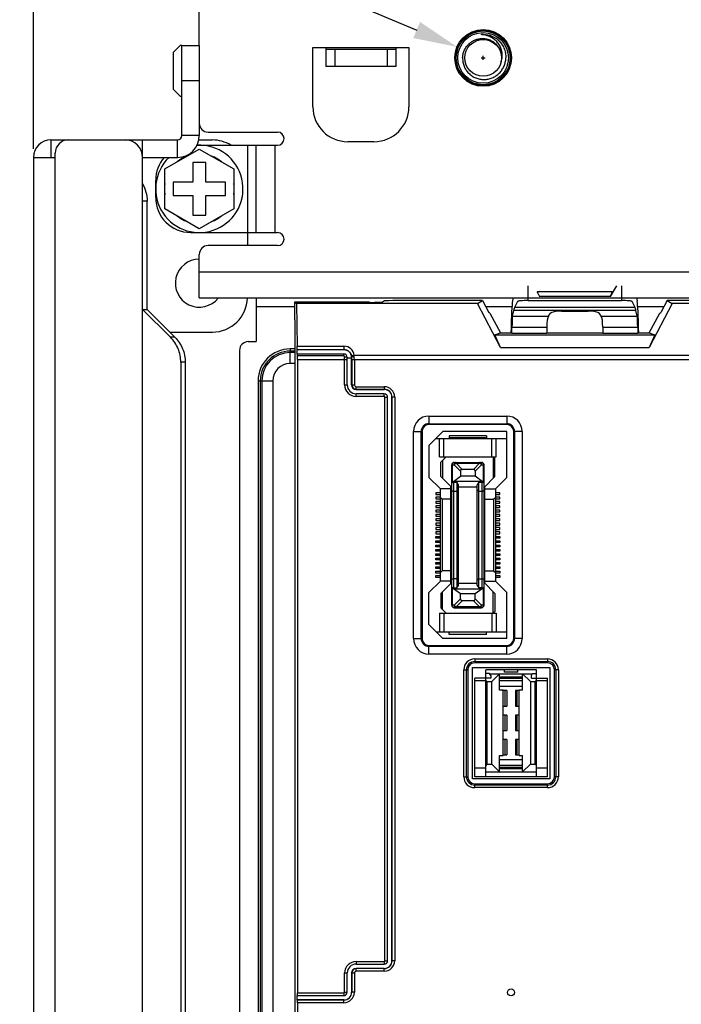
# Model space of a CAD drawing. Header units: millimetres. Extents: x 5740 to 7888, y -1457 to 417.
# Tile 29 of 120: x 5953 to 6029, y -588 to -475. Entities that reach past the tile are written whole.
import ezdxf

# ---------------------------------------------------------------- set-up
doc = ezdxf.new("R2010")
doc.units = ezdxf.units.MM
doc.header["$LTSCALE"] = 23.1
doc.header["$PDMODE"] = 3
doc.header["$PDSIZE"] = 0.31
doc.layers.get('0').update_dxf_attribs({"linetype": 'CONTINUOUS'})
doc.layers.get('Defpoints').update_dxf_attribs({"linetype": 'CONTINUOUS'})
doc.styles.get("Standard").update_dxf_attribs({"font": 'arial.ttf'})
doc.dimstyles.new('DIMSTYLE_2', dxfattribs={"dimtxt": 2.5, "dimasz": 3, "dimexe": 0.18, "dimexo": 0.0625, "dimgap": 0.09, "dimtad": 1, "dimdec": 0, "dimdsep": 46, "dimtxsty": 'Standard', "dimblk": '_FILLED', "dimcen": 0.09, "dimadec": 0, "dimazin": 0, "dimtp": 0.01, "dimtm": 0.01, "dimtfac": 1, "dimtdec": 0, "dimtofl": 0, "dimtmove": 0, "dimatfit": 3, "dimldrblk": '_FILLED', "dimfxl": 0, "dimtolj": 1, "dimarcsym": 0})
doc.dimstyles.new('DIMSTYLE_2$0', dxfattribs={"dimtxt": 2.5, "dimasz": 3, "dimexe": 0.18, "dimexo": 0.0625, "dimgap": 0.09, "dimtad": 1, "dimdec": 0, "dimdsep": 46, "dimtxsty": 'Standard', "dimblk": '_FILLED', "dimcen": 0.09, "dimadec": 0, "dimazin": 0, "dimtp": 0.01, "dimtm": 0.01, "dimtfac": 1, "dimtdec": 0, "dimtofl": 0, "dimtmove": 0, "dimatfit": 3, "dimldrblk": '_FILLED', "dimfxl": 0, "dimtolj": 1, "dimarcsym": 0})
doc.dimstyles.new('DIMSTYLE_2$3', dxfattribs={"dimtxt": 2.5, "dimasz": 3, "dimexe": 0.18, "dimexo": 0.0625, "dimgap": 0.09, "dimtad": 1, "dimdec": 0, "dimdsep": 46, "dimtxsty": 'Standard', "dimblk": '_FILLED', "dimcen": 0.09, "dimadec": 0, "dimazin": 0, "dimtp": 0.01, "dimtm": 0.01, "dimtfac": 1, "dimtdec": 0, "dimtofl": 0, "dimtmove": 0, "dimatfit": 3, "dimldrblk": '_FILLED', "dimfxl": 0, "dimtolj": 1, "dimarcsym": 0})

# ---------------------------------------------------------------- blocks, each defined once
blk = doc.blocks.new('_FILLED')
at = {"color": 0, "linetype": 'ByBlock'}
blk.add_solid([(0, 0), (-1, 0.2), (-1, -0.2)], dxfattribs=at)
blk = doc.blocks.new('*D505')
at = {"color": 0, "linetype": 'Continuous', "lineweight": -2}
for p, q in [((5954.32, -489.76), (5954.32, -408.51)), ((6250.32, -489.76), (6250.32, -408.51)), ((5959.32, -411.01), (6245.32, -411.01))]:
    blk.add_line(p, q, dxfattribs=at)
at = {"layer": 'Defpoints', "color": 0, "linetype": 'Continuous'}
for p in [(6250.32, -411.01), (5954.32, -490.76), (6250.32, -490.76)]:
    blk.add_point(p, dxfattribs=at)
at = {"color": 0, "linetype": 'Continuous', "lineweight": -2, "xscale": 5, "yscale": 5, "zscale": 5, "rotation": 180}
blk.add_blockref('_FILLED', (5954.32, -411.01), dxfattribs=at)
at = {"color": 0, "linetype": 'Continuous', "lineweight": -2, "xscale": 5, "yscale": 5, "zscale": 5}
blk.add_blockref('_FILLED', (6250.32, -411.01), dxfattribs=at)
at = {"color": 0, "linetype": 'Continuous', "insert": (6106.34, -404.85), "char_height": 7.5, "attachment_point": 5}
blk.add_mtext('\\A1;296(11.65)', dxfattribs=at)
blk = doc.blocks.new('*D512')
at = {"color": 0, "linetype": 'Continuous', "lineweight": -2}
for p, q in [((5954.32, -489.76), (5954.32, -424.01)), ((6016.32, -462.86), (6016.32, -424.01)), ((5959.32, -426.51), (6011.32, -426.51))]:
    blk.add_line(p, q, dxfattribs=at)
at = {"layer": 'Defpoints', "color": 0, "linetype": 'Continuous'}
for p in [(6016.32, -426.51), (6016.32, -463.86), (5954.32, -490.76)]:
    blk.add_point(p, dxfattribs=at)
at = {"color": 0, "linetype": 'Continuous', "lineweight": -2, "xscale": 5, "yscale": 5, "zscale": 5, "rotation": 180}
blk.add_blockref('_FILLED', (5954.32, -426.51), dxfattribs=at)
at = {"color": 0, "linetype": 'Continuous', "lineweight": -2, "xscale": 5, "yscale": 5, "zscale": 5}
blk.add_blockref('_FILLED', (6016.32, -426.51), dxfattribs=at)
at = {"color": 0, "linetype": 'Continuous', "insert": (5985.32, -420.34), "char_height": 7.5, "attachment_point": 5}
blk.add_mtext('\\A1;62(2.44)', dxfattribs=at)
blk = doc.blocks.new('*D519')
at = {"color": 0, "linetype": 'Continuous', "lineweight": -2}
for p, q in [((5884.92, -428.6), (5998.21, -476.17)), ((6005.82, -479.59), (6005.82, -479.14)), ((6005.6, -479.36), (6006.05, -479.36))]:
    blk.add_line(p, q, dxfattribs=at)
at = {"layer": 'Defpoints', "color": 0, "linetype": 'Continuous'}
for p in [(6002.82, -478.1), (6008.82, -480.62)]:
    blk.add_point(p, dxfattribs=at)
at = {"color": 0, "linetype": 'Continuous', "lineweight": -2, "xscale": 5, "yscale": 5, "zscale": 5, "rotation": 337.2224186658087}
blk.add_blockref('_FILLED', (6002.82, -478.1), dxfattribs=at)
at = {"color": 0, "linetype": 'Continuous', "insert": (5918.27, -435.91), "char_height": 7.5, "attachment_point": 5, "rotation": 337.2224}
blk.add_mtext('\\A1;M5*P0.8(13X)', dxfattribs=at)
blk = doc.blocks.new('*D527')
at = {"color": 0, "linetype": 'Continuous', "lineweight": -2}
for p, q in [((5872.02, -575.72), (5978.16, -619.89)), ((5985.1, -622.86), (5985.55, -622.86)), ((5985.32, -623.09), (5985.32, -622.64))]:
    blk.add_line(p, q, dxfattribs=at)
at = {"layer": 'Defpoints', "color": 0, "linetype": 'Continuous'}
for p in [(5982.78, -621.81), (5987.86, -623.92)]:
    blk.add_point(p, dxfattribs=at)
at = {"color": 0, "linetype": 'Continuous', "lineweight": -2, "xscale": 5, "yscale": 5, "zscale": 5, "rotation": 337.4074015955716}
blk.add_blockref('_FILLED', (5982.78, -621.81), dxfattribs=at)
at = {"color": 0, "linetype": 'Continuous', "insert": (5873.17, -576.2), "char_height": 7.5, "attachment_point": 4, "rotation": 337.4074}
blk.add_mtext('\\A1;{\\fISOCPEUR|b0|i0|c0|p34;%%C}5.5(0.22)\\PEXTENSION USE', dxfattribs=at)

msp = doc.modelspace()

# ---------------------------------------------------------------- linework, layer by layer
at = {"color": 0}
for p, q in [((5973.32, -477.962), (5973.32, -461.862)), ((6005.582, -476.702), (6005.578, -476.702)), ((6005.582, -476.702), (6005.578, -476.702)), ((5971.12, -477.962), (5970.32, -478.762)), ((5971.32, -477.962), (5971.12, -477.962)), ((5971.32, -488.262), (5971.32, -477.962)), ((5971.32, -477.962), (5973.32, -477.962)), ((5973.32, -477.962), (5973.32, -488.262)), ((6007.537, -477.316), (6007.54, -477.319)), ((6007.537, -477.316), (6007.54, -477.319)), ((5970.32, -478.762), (5970.32, -482.962)), ((5986.32, -478.162), (5997.32, -478.162)), ((5986.32, -484.962), (5986.32, -478.162)), ((5987.82, -478.162), (5987.82, -478.362)), ((5987.82, -478.362), (5987.82, -480.362)), ((5987.82, -478.362), (5995.82, -478.362)), ((5988.82, -478.362), (5988.82, -480.362)), ((5994.82, -478.362), (5994.82, -480.362)), ((5995.82, -478.162), (5995.82, -478.362)), ((5995.82, -478.362), (5995.82, -480.362)), ((5997.32, -478.162), (5997.32, -484.963)), ((5995.82, -480.362), (5987.82, -480.362)), ((5971.32, -481.962), (5973.32, -481.962)), ((5970.32, -482.962), (5971.12, -483.762)), ((5971.12, -483.762), (5971.32, -483.762)), ((5973.32, -488.262), (5971.32, -488.262)), ((5974.32, -487.862), (5982.27, -487.862)), ((5956.32, -488.762), (5956.32, -490.762)), ((5956.32, -488.762), (5970.82, -488.762)), ((5966.82, -663.762), (5966.82, -488.762)), ((5970.82, -490.762), (5970.82, -488.762)), ((5973.061, -489.362), (5982.27, -489.362)), ((5973.268, -488.762), (5974.82, -488.762)), ((5978.82, -489.362), (5978.82, -499.362)), ((5979.82, -499.362), (5979.82, -489.362)), ((5982.02, -499.362), (5982.02, -489.362)), ((5993.32, -488.962), (5990.32, -488.962)), ((5956.82, -662.262), (5956.82, -490.262)), ((5969.37, -492.082), (5973.32, -489.801)), ((5973.32, -489.801), (5977.27, -492.082)), ((5954.32, -490.762), (5954.32, -661.762)), ((5954.32, -490.762), (5956.82, -490.762)), ((5966.82, -490.762), (5970.82, -490.762)), ((5972.57, -491.362), (5972.57, -493.612)), ((5974.07, -491.362), (5972.57, -491.362)), ((5974.07, -493.612), (5974.07, -491.362)), ((5969.37, -496.643), (5969.37, -492.082)), ((5977.27, -492.082), (5977.27, -496.643)), ((5968.32, -495.362), (5968.32, -493.362)), ((5970.32, -493.612), (5970.32, -495.112)), ((5972.57, -493.612), (5970.32, -493.612)), ((5976.32, -493.612), (5974.07, -493.612)), ((5976.32, -495.112), (5976.32, -493.612)), ((5967.338, -495.762), (5966.82, -495.762)), ((5967.338, -508.162), (5967.338, -495.762)), ((5970.32, -495.112), (5972.57, -495.112)), ((5972.57, -495.112), (5972.57, -497.362)), ((5974.07, -497.362), (5974.07, -495.112)), ((5974.07, -495.112), (5976.32, -495.112)), ((5973.32, -498.924), (5969.37, -496.643)), ((5977.27, -496.643), (5973.32, -498.924)), ((5972.57, -497.362), (5974.07, -497.362)), ((5972.32, -499.362), (5982.27, -499.362)), ((5978.82, -499.362), (5978.82, -500.862)), ((5982.27, -500.862), (5974.32, -500.862)), ((5973.32, -506.862), (5973.32, -501.862)), ((5973.32, -503.862), (6231.32, -503.862)), ((6010.959, -507.153), (6010.959, -505.462)), ((6012.004, -506.153), (6012.32, -506.062)), ((6020.636, -506.153), (6012.004, -506.153)), ((6021.075, -505.462), (6020.362, -506.69)), ((6021.681, -505.462), (6021.681, -507.153)), ((5973.32, -506.862), (6231.32, -506.862)), ((5979.82, -506.862), (5979.82, -511.862)), ((5984.22, -507.359), (5984.22, -509.359)), ((5984.22, -507.359), (5984.456, -507.477)), ((5992.797, -507.359), (5984.22, -507.359)), ((5994.539, -507.2), (5994.295, -507.322)), ((6005.731, -507.162), (5996.037, -507.162)), ((6005.186, -507.477), (6005.731, -507.162)), ((6005.731, -507.162), (6006.464, -508.519)), ((6009.261, -506.862), (6009.188, -507.201)), ((6009.761, -507.272), (6009.425, -507.942)), ((6010.959, -507.153), (6021.681, -507.153)), ((6020.362, -506.69), (6012.279, -506.69)), ((6023.216, -507.942), (6022.88, -507.272)), ((6023.38, -506.862), (6023.452, -507.201)), ((6026.909, -507.162), (6026.176, -508.519)), ((6026.909, -507.162), (6027.454, -507.477)), ((6091.731, -507.162), (6026.909, -507.162)), ((5970.01, -511.352), (5966.82, -508.162)), ((5966.82, -508.162), (5967.338, -508.162)), ((5970.527, -511.352), (5967.338, -508.162)), ((5984.22, -507.862), (5979.82, -507.862)), ((5984.456, -507.477), (5984.535, -512.385)), ((6005.186, -507.477), (5984.456, -507.477)), ((6007.822, -512.525), (6005.186, -507.477)), ((6009.115, -507.862), (6006.109, -507.862)), ((6006.596, -508.597), (6006.464, -508.519)), ((6006.596, -508.597), (6007.82, -510.862)), ((6009.18, -508.945), (6009.322, -508.281)), ((6023.318, -508.281), (6009.322, -508.281)), ((6023.216, -507.942), (6009.425, -507.942)), ((6014.793, -508.368), (6017.848, -508.368)), ((6023.46, -508.945), (6023.318, -508.281)), ((6026.531, -507.862), (6023.526, -507.862)), ((6027.454, -507.477), (6024.818, -512.525)), ((6024.82, -510.862), (6026.044, -508.597)), ((6026.044, -508.597), (6026.176, -508.519)), ((6091.186, -507.477), (6027.454, -507.477)), ((5984.22, -509.359), (5984.278, -509.388)), ((5984.278, -592.557), (5984.278, -509.388)), ((6009.18, -508.945), (6013.294, -508.945)), ((6013.294, -508.945), (6013.512, -508.636)), ((6019.347, -508.945), (6019.128, -508.636)), ((6019.347, -508.945), (6023.46, -508.945)), ((5969.938, -510.762), (5974.82, -510.762)), ((6009.03, -510.862), (6009.031, -510.597)), ((6009.118, -510.892), (6009.122, -510.206)), ((6009.122, -510.206), (6013.12, -510.206)), ((6013.12, -510.206), (6013.12, -510.892)), ((6019.52, -510.206), (6019.52, -510.892)), ((6019.52, -510.206), (6023.518, -510.206)), ((6023.518, -510.206), (6023.522, -510.892)), ((6023.609, -510.597), (6023.611, -510.862)), ((5970.527, -511.352), (5970.01, -511.352)), ((5978.92, -511.862), (5979.82, -511.862)), ((6007.161, -511.092), (6007.82, -510.862)), ((6007.822, -512.525), (6007.161, -511.092)), ((6007.161, -511.092), (6025.479, -511.092)), ((6007.82, -510.862), (6009.03, -510.862)), ((6009.03, -510.862), (6009.118, -510.892)), ((6009.118, -510.892), (6013.12, -510.892)), ((6013.12, -510.862), (6019.52, -510.862)), ((6019.52, -510.892), (6023.522, -510.892)), ((6023.611, -510.862), (6023.522, -510.892)), ((6023.611, -510.862), (6024.82, -510.862)), ((6025.479, -511.092), (6024.818, -512.525)), ((6024.82, -510.862), (6025.479, -511.092)), ((5977.92, -512.862), (5977.92, -630.362)), ((5983.72, -512.693), (5983.72, -512.943)), ((5984.278, -512.693), (5983.72, -512.693)), ((5983.72, -514.362), (5983.72, -512.943)), ((5984.278, -512.943), (5983.72, -512.943)), ((5984.514, -512.779), (5984.521, -512.772)), ((5984.522, -513.279), (5984.514, -512.779)), ((5984.521, -512.772), (5989.88, -512.772)), ((5984.535, -512.385), (5989.88, -512.385)), ((5989.88, -512.385), (5989.88, -512.779)), ((6007.822, -512.525), (6024.818, -512.525)), ((5971.189, -514.229), (5971.189, -638.296)), ((5971.707, -514.229), (5971.189, -514.229)), ((5971.707, -514.229), (5971.707, -638.296)), ((5984.278, -513.112), (5983.72, -513.112)), ((5989.879, -513.279), (5984.538, -513.279)), ((5989.879, -513.502), (5984.553, -513.502)), ((5984.556, -513.888), (5984.556, -586.461)), ((5984.556, -513.888), (5990.259, -513.888)), ((5989.879, -513.502), (5989.879, -513.279)), ((5989.959, -516.812), (5989.959, -513.602)), ((5990.259, -516.812), (5990.259, -513.659)), ((5990.759, -513.738), (5990.259, -513.738)), ((5990.757, -513.642), (5990.759, -513.738)), ((5990.769, -513.642), (5990.757, -513.642)), ((5990.759, -516.812), (5990.759, -513.738)), ((5990.77, -513.888), (5990.77, -516.812)), ((5990.77, -513.888), (6230.66, -513.888)), ((6230.368, -513.447), (5991.062, -513.447)), ((5991.07, -513.888), (5991.07, -516.812)), ((5984.278, -514.362), (5983.72, -514.362)), ((5980.05, -516.362), (5980.05, -625.362)), ((5980.05, -516.362), (5980.3, -516.362)), ((5980.3, -516.362), (5980.3, -625.362)), ((5980.3, -516.362), (5981.72, -516.362)), ((5980.47, -516.362), (5980.47, -625.362)), ((5981.72, -516.362), (5981.72, -625.362)), ((5989.959, -516.812), (5990.259, -516.812)), ((5990.759, -516.812), (5991.07, -516.812)), ((5991.28, -517.334), (5991.28, -517.023)), ((5991.28, -517.023), (5994.5, -517.023)), ((5991.28, -517.323), (5994.5, -517.323)), ((5991.28, -517.334), (5994.5, -517.334)), ((5994.5, -517.023), (5994.5, -517.334)), ((5991.28, -518.134), (5991.28, -517.834)), ((5994.5, -517.834), (5991.28, -517.834)), ((5994.5, -518.134), (5991.28, -518.134)), ((5994.5, -518.134), (5994.5, -517.834)), ((5994.579, -582.772), (5994.579, -518.212)), ((5994.579, -518.212), (5994.879, -518.212)), ((5994.879, -582.772), (5994.879, -518.212)), ((5995.379, -582.772), (5995.379, -518.212)), ((5995.69, -518.212), (5995.379, -518.212)), ((5995.39, -582.772), (5995.39, -518.212)), ((5995.69, -518.212), (5995.69, -582.772)), ((5999.62, -520.387), (5999.62, -521.362)), ((5999.62, -520.387), (6008.52, -520.387)), ((6008.52, -520.387), (6008.52, -521.362)), ((5999.62, -521.257), (6008.52, -521.257)), ((6008.52, -521.362), (5999.62, -521.362)), ((5997.845, -545.862), (5997.845, -522.162)), ((5997.845, -522.162), (5998.82, -522.162)), ((5998.715, -545.862), (5998.715, -522.162)), ((5998.82, -522.162), (5998.82, -545.862)), ((6001.22, -522.162), (5999.62, -523.762)), ((6000.445, -522.937), (6008.52, -522.937)), ((6000.82, -525.062), (6000.82, -522.937)), ((6008.52, -522.162), (6001.22, -522.162)), ((6001.32, -525.062), (6001.32, -522.937)), ((6001.945, -522.637), (6001.945, -522.887)), ((6006.195, -522.637), (6001.945, -522.637)), ((6006.195, -522.887), (6001.945, -522.887)), ((6006.195, -522.637), (6006.195, -522.887)), ((6006.82, -525.062), (6006.82, -522.937)), ((6007.32, -525.062), (6007.32, -522.937)), ((6008.52, -527.412), (6008.52, -522.162)), ((6009.32, -545.862), (6009.32, -522.162)), ((6010.295, -522.162), (6009.32, -522.162)), ((6009.425, -522.162), (6009.425, -545.862)), ((6010.295, -522.162), (6010.295, -545.862)), ((5999.62, -523.762), (5999.62, -527.412)), ((6000.82, -525.062), (6007.32, -525.062)), ((6001.57, -525.062), (6000.97, -525.662)), ((6001.17, -525.462), (6001.17, -527.512)), ((6006.97, -525.062), (6006.97, -527.512)), ((6006.97, -525.062), (6007.17, -525.262)), ((6007.17, -527.312), (6007.17, -525.262)), ((6000.97, -527.312), (6000.97, -525.662)), ((6002.22, -542.037), (6002.22, -525.987)), ((6002.22, -525.987), (6002.508, -525.987)), ((6002.308, -527.899), (6002.308, -525.987)), ((6003.22, -526.7), (6002.508, -525.987)), ((6002.52, -525.687), (6005.62, -525.687)), ((6002.72, -525.775), (6002.72, -525.687)), ((6002.72, -525.775), (6003.432, -526.487)), ((6002.72, -525.775), (6005.42, -525.775)), ((6004.708, -526.487), (6003.432, -526.487)), ((6004.708, -526.487), (6005.42, -525.775)), ((6005.632, -525.987), (6004.92, -526.7)), ((6005.42, -525.687), (6005.42, -525.775)), ((6005.632, -525.987), (6005.92, -525.987)), ((6005.832, -525.987), (6005.832, -527.899)), ((6005.92, -542.037), (6005.92, -525.987)), ((5999.62, -527.412), (6000.92, -528.712)), ((6002.22, -528.562), (6000.97, -527.312)), ((6002.42, -527.862), (6003.22, -527.287)), ((6003.22, -526.7), (6003.22, -527.287)), ((6004.92, -527.287), (6003.22, -527.287)), ((6004.92, -526.7), (6004.92, -527.287)), ((6005.72, -527.862), (6004.92, -527.287)), ((6005.92, -528.562), (6007.17, -527.312)), ((6007.22, -528.712), (6008.52, -527.412)), ((6000.92, -539.312), (6000.92, -528.712)), ((6002.12, -528.712), (6000.92, -528.712)), ((6002.12, -539.562), (6002.12, -528.462)), ((6002.42, -527.862), (6002.308, -527.899)), ((6005.72, -527.862), (6002.42, -527.862)), ((6002.47, -540.064), (6002.47, -527.961)), ((6002.47, -527.961), (6002.8, -527.961)), ((6002.8, -527.961), (6002.8, -540.064)), ((6003, -528.247), (6002.8, -527.961)), ((6003, -528.843), (6002.8, -529.012)), ((6003, -539.778), (6003, -528.247)), ((6005.14, -528.512), (6003, -528.512)), ((6005.34, -527.961), (6005.14, -528.247)), ((6005.14, -539.778), (6005.14, -528.247)), ((6005.14, -528.843), (6005.34, -529.012)), ((6005.34, -540.064), (6005.34, -527.961)), ((6005.34, -527.961), (6005.67, -527.961)), ((6005.67, -527.961), (6005.67, -540.064)), ((6005.72, -527.862), (6005.832, -527.899)), ((6006.02, -539.562), (6006.02, -528.462)), ((6006.02, -528.712), (6007.22, -528.712)), ((6007.22, -528.712), (6007.22, -539.312)), ((6000.42, -529.162), (6000.42, -529.362)), ((6000.92, -529.162), (6000.42, -529.162)), ((6000.42, -529.362), (6000.92, -529.362)), ((6000.42, -529.662), (6000.42, -529.862)), ((6000.92, -529.662), (6000.42, -529.662)), ((6000.42, -529.862), (6000.92, -529.862)), ((6001.12, -529.912), (6000.92, -529.712)), ((6001.12, -529.912), (6001.12, -538.112)), ((6002.12, -529.912), (6001.12, -529.912)), ((6002.8, -529.012), (6002.47, -529.012)), ((6005.67, -529.012), (6005.34, -529.012)), ((6006.02, -529.912), (6007.02, -529.912)), ((6007.02, -529.912), (6007.22, -529.712)), ((6007.02, -529.912), (6007.02, -538.112)), ((6007.72, -529.162), (6007.22, -529.162)), ((6007.22, -529.362), (6007.72, -529.362)), ((6007.72, -529.662), (6007.22, -529.662)), ((6007.22, -529.862), (6007.72, -529.862)), ((6007.72, -529.362), (6007.72, -529.162)), ((6007.72, -529.862), (6007.72, -529.662)), ((6000.42, -530.162), (6000.42, -530.362)), ((6000.92, -530.162), (6000.42, -530.162)), ((6000.42, -530.362), (6000.92, -530.362)), ((6000.42, -530.662), (6000.42, -530.862)), ((6000.92, -530.662), (6000.42, -530.662)), ((6000.42, -530.862), (6000.92, -530.862)), ((6007.72, -530.162), (6007.22, -530.162)), ((6007.22, -530.362), (6007.72, -530.362)), ((6007.72, -530.662), (6007.22, -530.662)), ((6007.22, -530.862), (6007.72, -530.862)), ((6007.72, -530.362), (6007.72, -530.162)), ((6007.72, -530.862), (6007.72, -530.662)), ((6000.42, -531.162), (6000.42, -531.362)), ((6000.92, -531.162), (6000.42, -531.162)), ((6000.42, -531.362), (6000.92, -531.362)), ((6000.42, -531.662), (6000.42, -531.862)), ((6000.92, -531.662), (6000.42, -531.662)), ((6000.42, -531.862), (6000.92, -531.862)), ((6000.42, -532.162), (6000.42, -532.362)), ((6000.92, -532.162), (6000.42, -532.162)), ((6007.72, -531.162), (6007.22, -531.162)), ((6007.22, -531.362), (6007.72, -531.362)), ((6007.72, -531.662), (6007.22, -531.662)), ((6007.22, -531.862), (6007.72, -531.862)), ((6007.72, -532.162), (6007.22, -532.162)), ((6007.72, -531.362), (6007.72, -531.162)), ((6007.72, -531.862), (6007.72, -531.662)), ((6007.72, -532.362), (6007.72, -532.162)), ((6000.42, -532.362), (6000.92, -532.362)), ((6000.42, -532.662), (6000.42, -532.862)), ((6000.92, -532.662), (6000.42, -532.662)), ((6000.42, -532.862), (6000.92, -532.862)), ((6000.42, -533.162), (6000.42, -533.362)), ((6000.92, -533.162), (6000.42, -533.162)), ((6000.42, -533.362), (6000.92, -533.362)), ((6007.22, -532.362), (6007.72, -532.362)), ((6007.72, -532.662), (6007.22, -532.662)), ((6007.22, -532.862), (6007.72, -532.862)), ((6007.72, -533.162), (6007.22, -533.162)), ((6007.22, -533.362), (6007.72, -533.362)), ((6007.72, -532.862), (6007.72, -532.662)), ((6007.72, -533.362), (6007.72, -533.162)), ((6000.42, -533.662), (6000.42, -533.862)), ((6000.92, -533.662), (6000.42, -533.662)), ((6000.42, -533.862), (6000.92, -533.862)), ((6000.42, -534.362), (6000.42, -534.162)), ((6000.42, -534.162), (6000.92, -534.162)), ((6000.92, -534.362), (6000.42, -534.362)), ((6007.72, -533.662), (6007.22, -533.662)), ((6007.22, -533.862), (6007.72, -533.862)), ((6007.22, -534.162), (6007.72, -534.162)), ((6007.72, -534.362), (6007.22, -534.362)), ((6007.72, -533.862), (6007.72, -533.662)), ((6007.72, -534.162), (6007.72, -534.362)), ((6000.42, -534.862), (6000.42, -534.662)), ((6000.42, -534.662), (6000.92, -534.662)), ((6000.92, -534.862), (6000.42, -534.862)), ((6000.42, -535.362), (6000.42, -535.162)), ((6000.42, -535.162), (6000.92, -535.162)), ((6000.92, -535.362), (6000.42, -535.362)), ((6000.42, -535.862), (6000.42, -535.662)), ((6000.42, -535.662), (6000.92, -535.662)), ((6007.22, -534.662), (6007.72, -534.662)), ((6007.72, -534.862), (6007.22, -534.862)), ((6007.22, -535.162), (6007.72, -535.162)), ((6007.72, -535.362), (6007.22, -535.362)), ((6007.22, -535.662), (6007.72, -535.662)), ((6007.72, -534.662), (6007.72, -534.862)), ((6007.72, -535.162), (6007.72, -535.362)), ((6007.72, -535.662), (6007.72, -535.862)), ((6000.92, -535.862), (6000.42, -535.862)), ((6000.42, -536.362), (6000.42, -536.162)), ((6000.42, -536.162), (6000.92, -536.162)), ((6000.92, -536.362), (6000.42, -536.362)), ((6000.42, -536.862), (6000.42, -536.662)), ((6000.42, -536.662), (6000.92, -536.662)), ((6007.72, -535.862), (6007.22, -535.862)), ((6007.22, -536.162), (6007.72, -536.162)), ((6007.72, -536.362), (6007.22, -536.362)), ((6007.22, -536.662), (6007.72, -536.662)), ((6007.72, -536.162), (6007.72, -536.362)), ((6007.72, -536.662), (6007.72, -536.862)), ((6000.92, -536.862), (6000.42, -536.862)), ((6000.42, -537.362), (6000.42, -537.162)), ((6000.42, -537.162), (6000.92, -537.162)), ((6000.92, -537.362), (6000.42, -537.362)), ((6000.42, -537.862), (6000.42, -537.662)), ((6000.42, -537.662), (6000.92, -537.662)), ((6000.92, -537.862), (6000.42, -537.862)), ((6007.72, -536.862), (6007.22, -536.862)), ((6007.22, -537.162), (6007.72, -537.162)), ((6007.72, -537.362), (6007.22, -537.362)), ((6007.22, -537.662), (6007.72, -537.662)), ((6007.72, -537.862), (6007.22, -537.862)), ((6007.72, -537.162), (6007.72, -537.362)), ((6007.72, -537.662), (6007.72, -537.862)), ((6000.42, -538.362), (6000.42, -538.162)), ((6000.42, -538.162), (6000.92, -538.162)), ((6000.92, -538.362), (6000.42, -538.362)), ((6000.42, -538.862), (6000.42, -538.662)), ((6000.42, -538.662), (6000.92, -538.662)), ((6000.92, -538.862), (6000.42, -538.862)), ((6001.12, -538.112), (6000.92, -538.312)), ((6002.12, -538.112), (6001.12, -538.112)), ((6002.8, -539.012), (6002.47, -539.012)), ((6002.8, -539.012), (6003, -539.182)), ((6005.34, -539.012), (6005.14, -539.182)), ((6005.34, -539.012), (6005.67, -539.012)), ((6006.02, -538.112), (6007.02, -538.112)), ((6007.02, -538.112), (6007.22, -538.312)), ((6007.22, -538.162), (6007.72, -538.162)), ((6007.72, -538.362), (6007.22, -538.362)), ((6007.22, -538.662), (6007.72, -538.662)), ((6007.72, -538.862), (6007.22, -538.862)), ((6007.72, -538.162), (6007.72, -538.362)), ((6007.72, -538.662), (6007.72, -538.862)), ((6000.92, -539.312), (5999.62, -540.612)), ((6002.12, -539.312), (6000.92, -539.312)), ((6002.22, -539.462), (6000.97, -540.712)), ((6002.308, -542.037), (6002.308, -540.126)), ((6002.308, -540.126), (6002.42, -540.162)), ((6003.22, -540.738), (6002.42, -540.162)), ((6002.42, -540.162), (6005.72, -540.162)), ((6002.47, -540.064), (6002.8, -540.064)), ((6002.8, -540.064), (6003, -539.778)), ((6003, -539.512), (6005.14, -539.512)), ((6005.72, -540.162), (6004.92, -540.738)), ((6005.14, -539.778), (6005.34, -540.064)), ((6005.67, -540.064), (6005.34, -540.064)), ((6005.72, -540.162), (6005.832, -540.126)), ((6005.832, -540.126), (6005.832, -542.037)), ((6007.17, -540.712), (6005.92, -539.462)), ((6006.02, -539.312), (6007.22, -539.312)), ((6008.52, -540.612), (6007.22, -539.312)), ((5999.62, -544.262), (5999.62, -540.612)), ((6000.97, -540.712), (6000.97, -542.362)), ((6001.17, -542.562), (6001.17, -540.512)), ((6003.22, -541.325), (6003.22, -540.738)), ((6004.92, -540.738), (6003.22, -540.738)), ((6004.92, -541.325), (6004.92, -540.738)), ((6006.97, -542.962), (6006.97, -540.512)), ((6007.17, -540.712), (6007.17, -542.762)), ((6008.52, -545.862), (6008.52, -540.612)), ((6001.57, -542.962), (6000.97, -542.362)), ((6002.508, -542.037), (6002.22, -542.037)), ((6002.508, -542.037), (6003.22, -541.325)), ((6002.52, -542.337), (6005.62, -542.337)), ((6003.432, -541.537), (6002.72, -542.25)), ((6002.72, -542.337), (6002.72, -542.25)), ((6005.42, -542.25), (6002.72, -542.25)), ((6004.708, -541.537), (6003.432, -541.537)), ((6005.42, -542.25), (6004.708, -541.537)), ((6004.92, -541.325), (6005.632, -542.037)), ((6005.42, -542.25), (6005.42, -542.337)), ((6005.92, -542.037), (6005.632, -542.037)), ((6000.82, -542.962), (6000.82, -545.087)), ((6000.82, -542.962), (6007.32, -542.962)), ((6001.32, -542.962), (6001.32, -545.087)), ((6006.82, -542.962), (6006.82, -545.087)), ((6006.97, -542.962), (6007.17, -542.762)), ((6007.32, -542.962), (6007.32, -545.087)), ((5999.62, -544.262), (6001.22, -545.862)), ((6000.445, -545.087), (6008.52, -545.087)), ((6001.945, -545.387), (6001.945, -545.137)), ((6006.195, -545.137), (6001.945, -545.137)), ((6006.195, -545.387), (6001.945, -545.387)), ((6006.195, -545.387), (6006.195, -545.137)), ((5997.845, -545.862), (5998.82, -545.862)), ((5999.62, -547.637), (5999.62, -546.662)), ((5999.62, -546.662), (6008.52, -546.662)), ((6008.52, -546.768), (5999.62, -546.768)), ((6008.52, -545.862), (6001.22, -545.862)), ((6008.52, -547.637), (6008.52, -546.662)), ((6010.295, -545.862), (6009.32, -545.862)), ((6008.52, -547.637), (5999.62, -547.637)), ((6004.601, -561.944), (6004.601, -549.193)), ((6004.601, -549.193), (6013.44, -549.193)), ((6004.855, -548.197), (6004.855, -548.647)), ((6004.855, -548.197), (6013.186, -548.197)), ((6004.855, -548.496), (6013.186, -548.496)), ((6013.186, -548.647), (6004.855, -548.647)), ((6013.186, -548.197), (6013.186, -548.647)), ((6013.44, -549.193), (6013.44, -561.944)), ((6003.605, -561.69), (6003.605, -549.447)), ((6003.605, -549.447), (6004.055, -549.447)), ((6003.904, -561.69), (6003.904, -549.447)), ((6004.055, -549.447), (6004.055, -561.69)), ((6006.112, -549.879), (6006.112, -549.447)), ((6008.258, -549.447), (6006.112, -549.447)), ((6006.112, -550.387), (6006.112, -549.879)), ((6006.551, -549.879), (6006.112, -549.879)), ((6006.683, -550.107), (6006.551, -549.879)), ((6006.559, -549.891), (6011.482, -549.891)), ((6006.683, -550.107), (6006.683, -550.387)), ((6007.699, -549.891), (6006.81, -550.78)), ((6007.699, -551.771), (6007.699, -549.891)), ((6007.699, -550.249), (6010.341, -550.249)), ((6008.258, -549.701), (6008.258, -549.447)), ((6009.782, -549.447), (6008.258, -549.447)), ((6009.782, -549.701), (6008.258, -549.701)), ((6009.782, -549.701), (6009.782, -549.447)), ((6011.928, -549.447), (6009.782, -549.447)), ((6010.341, -551.771), (6010.341, -549.891)), ((6011.23, -550.78), (6010.341, -549.891)), ((6011.357, -550.107), (6011.489, -549.879)), ((6011.357, -550.387), (6011.357, -550.107)), ((6011.489, -549.879), (6011.928, -549.879)), ((6011.928, -549.879), (6011.928, -549.447)), ((6011.928, -550.387), (6011.928, -549.879)), ((6013.986, -561.69), (6013.986, -549.447)), ((6014.436, -549.447), (6013.986, -549.447)), ((6014.137, -549.447), (6014.137, -561.69)), ((6014.436, -549.447), (6014.436, -561.69)), ((6004.855, -561.69), (6004.855, -550.387)), ((6006.683, -550.387), (6004.855, -550.387)), ((6006.112, -550.717), (6004.855, -550.717)), ((6006.112, -561.69), (6006.112, -550.387)), ((6006.262, -550.78), (6006.112, -550.63)), ((6006.262, -550.78), (6006.262, -560.255)), ((6006.262, -550.78), (6006.81, -550.78)), ((6006.81, -560.255), (6006.81, -550.78)), ((6007.699, -550.399), (6010.341, -550.399)), ((6010.341, -550.717), (6007.699, -550.717)), ((6007.699, -551.329), (6010.341, -551.329)), ((6011.23, -550.78), (6011.23, -560.255)), ((6011.23, -550.78), (6011.779, -550.78)), ((6011.357, -550.387), (6013.186, -550.387)), ((6011.779, -550.78), (6011.928, -550.63)), ((6011.779, -560.255), (6011.779, -550.78)), ((6011.928, -561.69), (6011.928, -550.387)), ((6013.186, -550.717), (6011.928, -550.717)), ((6013.186, -561.69), (6013.186, -550.387)), ((6008.106, -551.771), (6007.699, -551.771)), ((6008.106, -559.264), (6008.106, -551.771)), ((6008.525, -551.834), (6008.106, -551.834)), ((6008.348, -553.612), (6008.348, -551.834)), ((6008.525, -551.834), (6008.525, -553.612)), ((6009.515, -551.834), (6009.515, -553.612)), ((6009.935, -551.834), (6009.515, -551.834)), ((6009.692, -551.834), (6009.692, -553.612)), ((6009.935, -559.264), (6009.935, -551.771)), ((6010.341, -551.771), (6009.935, -551.771)), ((6008.106, -553.612), (6008.525, -553.612)), ((6009.515, -553.612), (6009.935, -553.612)), ((6008.525, -554.628), (6008.106, -554.628)), ((6008.348, -556.406), (6008.348, -554.628)), ((6008.525, -554.628), (6008.525, -556.406)), ((6009.515, -554.628), (6009.515, -556.406)), ((6009.935, -554.628), (6009.515, -554.628)), ((6009.692, -554.628), (6009.692, -556.406)), ((6008.106, -556.406), (6008.525, -556.406)), ((6009.515, -556.406), (6009.935, -556.406)), ((6008.525, -557.422), (6008.106, -557.422)), ((6008.348, -559.2), (6008.348, -557.422)), ((6008.525, -557.422), (6008.525, -559.2)), ((6009.515, -557.422), (6009.515, -559.2)), ((6009.935, -557.422), (6009.515, -557.422)), ((6009.692, -557.422), (6009.692, -559.2)), ((6007.699, -561.144), (6007.699, -559.264)), ((6007.699, -559.264), (6008.106, -559.264)), ((6008.106, -559.2), (6008.525, -559.2)), ((6009.515, -559.2), (6009.935, -559.2)), ((6009.935, -559.264), (6010.341, -559.264)), ((6010.341, -561.144), (6010.341, -559.264)), ((6006.262, -560.255), (6006.112, -560.404)), ((6006.262, -560.255), (6006.81, -560.255)), ((6006.81, -560.255), (6007.699, -561.144)), ((6007.699, -559.706), (6010.341, -559.706)), ((6010.341, -560.42), (6007.699, -560.42)), ((6010.341, -561.144), (6011.23, -560.255)), ((6011.23, -560.255), (6011.779, -560.255)), ((6011.779, -560.255), (6011.928, -560.404)), ((6006.112, -560.699), (6004.855, -560.699)), ((6006.112, -561.144), (6011.928, -561.144)), ((6010.341, -560.636), (6007.699, -560.636)), ((6010.341, -560.785), (6007.699, -560.785)), ((6013.186, -560.699), (6011.928, -560.699)), ((6003.605, -561.69), (6004.055, -561.69)), ((6013.44, -561.944), (6004.601, -561.944)), ((6013.186, -561.69), (6004.855, -561.69)), ((6004.855, -562.94), (6004.855, -562.49)), ((6004.855, -562.49), (6013.186, -562.49)), ((6013.186, -562.641), (6004.855, -562.641)), ((6013.186, -562.94), (6013.186, -562.49)), ((6014.436, -561.69), (6013.986, -561.69)), ((6013.186, -562.94), (6004.855, -562.94)), ((5991.28, -582.851), (5991.28, -583.151)), ((5991.28, -582.851), (5994.5, -582.851)), ((5994.5, -582.851), (5994.5, -583.151)), ((5994.579, -582.772), (5994.879, -582.772)), ((5995.69, -582.772), (5995.379, -582.772)), ((5991.28, -583.151), (5994.5, -583.151)), ((5991.28, -583.962), (5991.28, -583.651)), ((5994.5, -583.651), (5991.28, -583.651)), ((5994.5, -583.662), (5991.28, -583.662)), ((5994.5, -583.962), (5991.28, -583.962)), ((5994.5, -583.962), (5994.5, -583.651)), ((5989.959, -586.382), (5989.959, -584.172)), ((5989.959, -584.172), (5990.259, -584.172)), ((5990.259, -586.382), (5990.259, -584.172)), ((5990.759, -584.172), (5990.759, -586.382)), ((5990.759, -584.172), (5991.07, -584.172)), ((5990.77, -584.172), (5990.77, -586.382)), ((5991.07, -584.172), (5991.07, -586.382)), ((5989.959, -586.382), (5990.259, -586.382)), ((5991.07, -586.382), (5990.759, -586.382)), ((5984.529, -587.261), (5984.529, -586.761)), ((5984.529, -586.761), (5989.88, -586.761)), ((5984.529, -587.261), (5984.541, -587.272)), ((5989.88, -587.261), (5984.529, -587.261)), ((5989.88, -587.272), (5984.541, -587.272)), ((5984.556, -586.461), (5989.88, -586.461)), ((5989.88, -586.461), (5989.88, -586.761)), ((5989.88, -587.572), (5989.88, -587.261)), ((5984.556, -587.572), (5984.556, -616.154)), ((5989.88, -587.572), (5984.556, -587.572))]:
    msp.add_line(p, q, dxfattribs=at)
for centre, radius in [((6005.82, -479.362), 3.25), ((6005.82, -479.362), 3.19), ((6005.82, -479.362), 3.09), ((6005.82, -479.362), 2.9), ((6005.82, -479.362), 2.1), ((6009.02, -586.395), 0.4)]:
    msp.add_circle(centre, radius, dxfattribs=at)
for centre, radius, start, end in [((6005.82, -479.362), 2.672, 50.20954, 95.20954), ((6005.822, -479.377), 2.686, 94.31359, 95.23162), ((6005.792, -479.395), 2.714, 49.28778, 50.19523), ((6005.769, -479.299), 2.657, 48.2858, 48.48571), ((6005.794, -479.393), 2.711, 49.09857, 49.28766), ((6005.902, -479.075), 2.109, 338.35449, 352.16001), ((5990.32, -484.962), 4, 180, 270), ((5993.32, -484.962), 4, 270, 0), ((5974.32, -486.862), 1, 180, 270), ((5970.82, -488.262), 2.5, 270, 0), ((5970.82, -488.262), 0.5, 270, 0), ((5982.27, -488.612), 0.75, 270, 90), ((5956.32, -490.762), 2, 90, 180), ((5958.32, -490.262), 1.5, 90, 180), ((5964.82, -490.762), 2, 0, 90), ((5973.32, -494.362), 5, 133.93838, 93.01415), ((5974.82, -492.762), 4, 58.30186, 90), ((5972.32, -493.362), 4, 139.41571, 180), ((5973.32, -494.362), 4, 110.93128, 129.06872), ((5973.32, -494.362), 4, 50.93128, 69.06872), ((5973.32, -494.362), 4, 170.93128, 189.06872), ((5973.32, -494.362), 4, 350.93128, 9.06872), ((5972.32, -495.362), 4, 180, 270), ((5973.32, -494.362), 4, 230.93128, 249.06872), ((5973.32, -494.362), 4, 290.93128, 309.06872), ((5982.27, -500.112), 0.75, 270, 90), ((5974.32, -501.862), 1, 90, 180), ((5973.32, -505.162), 2.75, 90, 321.75083), ((5974.82, -506.762), 4, 270, 358.55593), ((5978.92, -512.862), 1, 90, 180), ((5983.72, -516.362), 3.67, 90, 180), ((5983.72, -516.362), 3.42, 90, 180), ((5989.88, -513.573), 1.189, 6.10503, 89.99648), ((5989.879, -513.662), 0.89, 36.4538, 40.41286), ((5983.72, -516.362), 3.25, 90, 180), ((5989.879, -513.659), 0.38, 0, 90), ((5989.942, -513.655), 0.827, 0.83922, 6.41559), ((5968.356, -513.887), 22.415, 359.99666, 0.62435), ((5989.315, -513.596), 1.754, 0.49983, 4.8896), ((5956.047, -513.886), 35.023, 359.99733, 0.49947), ((5983.72, -516.362), 2, 90, 180), ((5991.28, -516.812), 1.321, 180, 270), ((5991.28, -516.812), 1.021, 180, 270), ((5991.28, -516.812), 0.521, 180, 270), ((5991.28, -516.812), 0.51, 180, 270), ((5991.28, -516.812), 0.21, 180, 270), ((5994.5, -518.212), 1.19, 0, 90), ((5994.5, -518.212), 0.89, 0, 90), ((5994.5, -518.212), 0.879, 0, 90), ((5994.5, -518.212), 0.379, 0, 90), ((5994.5, -518.212), 0.0786, 0, 90), ((5999.62, -522.162), 1.775, 90, 180), ((6008.52, -522.162), 1.775, 0, 90), ((5999.62, -522.162), 0.905, 90, 180), ((5999.62, -522.162), 0.8, 90, 180), ((6008.52, -522.162), 0.905, 0, 90), ((6008.52, -522.162), 0.8, 0, 90), ((6002.52, -525.987), 0.3, 90, 180), ((6005.62, -525.987), 0.3, 0, 90), ((6002.52, -542.037), 0.3, 180, 270), ((6005.62, -542.037), 0.3, 270, 0), ((5999.62, -545.862), 1.775, 180, 270), ((5999.62, -545.862), 0.905, 180, 270), ((5999.62, -545.862), 0.8, 180, 270), ((6008.52, -545.862), 1.775, 270, 0), ((6008.52, -545.862), 0.905, 270, 0), ((6008.52, -545.862), 0.8, 270, 0), ((6004.855, -549.447), 1.25, 90, 180), ((6004.855, -549.447), 0.951, 90, 180), ((6004.855, -549.447), 0.8, 90, 180), ((6013.186, -549.447), 1.25, 0, 90), ((6013.186, -549.447), 0.951, 0, 90), ((6013.186, -549.447), 0.8, 0, 90), ((6004.855, -561.69), 1.25, 180, 270), ((6004.855, -561.69), 0.951, 180, 270), ((6004.855, -561.69), 0.8, 180, 270), ((6013.186, -561.69), 1.25, 270, 0), ((6013.186, -561.69), 0.951, 270, 0), ((6013.186, -561.69), 0.8, 270, 0), ((5991.28, -584.172), 1.321, 90, 180), ((5994.5, -582.772), 1.19, 270, 0), ((5994.5, -582.772), 0.89, 270, 0), ((5994.5, -582.772), 0.879, 270, 0), ((5994.5, -582.772), 0.379, 270, 0), ((5994.5, -582.772), 0.0786, 270, 0), ((5991.28, -584.172), 1.021, 90, 180), ((5991.28, -584.172), 0.521, 90, 180), ((5991.28, -584.172), 0.51, 90, 180), ((5991.28, -584.172), 0.21, 90, 180), ((5989.88, -586.382), 1.19, 270, 0), ((5989.88, -586.382), 0.89, 270, 0), ((5989.88, -586.382), 0.879, 270, 0), ((5989.88, -586.382), 0.379, 270, 0), ((5989.88, -586.382), 0.0786, 270, 0)]:
    msp.add_arc(centre, radius, start, end, dxfattribs=at)
for centre, major_axis, ratio, start_param, end_param in [((6012.358, -506.753), (-0.354, 0.6), 0.0523785, -0.0134776, 1.4351457), ((6020.283, -506.753), (0.354, 0.6), 0.0523785, -1.4351457, 0.0134776), ((5992.797, -507.32), (1.5, 0), 0.0261859, -1.5707963, -0.0523599), ((5996.037, -507.202), (1.5, 0), 0.0261859, 1.5707963, 3.0892328), ((6009.213, -510.597), (0.019, 3.5), 0.0521191, 0.2446324, 1.5710826), ((6023.427, -510.597), (-0.019, 3.5), 0.0521191, -1.5710826, -0.2446324), ((6009.425, -521.865), (0.077, 14), 0.0521191, 0.105006, 0.2446324), ((6014.793, -508.692), (1.3, 0), 0.249328, 1.5707963, 2.9670597), ((6017.848, -508.692), (1.3, 0), 0.249328, 0.1745329, 1.5707963), ((6023.216, -521.865), (-0.077, 14), 0.0521191, -0.2446324, -0.105006), ((6009.19, -510.206), (0.007, 1.3), 0.0521191, 0.2446324, 1.5710826), ((6013.349, -510.206), (0, 1.3), 0.176327, 0.2443461, 1.5707963), ((6019.291, -510.206), (0, 1.3), 0.176327, -1.5707963, -0.2443461), ((6023.451, -510.206), (-0.007, 1.3), 0.0521191, -1.5710826, -0.2446324), ((5984.52, -512.473), (0, 0.3), 0.0524078, -3.0892328, -1.2722974), ((5989.88, -513.657), (0, 0.877), 0.99987, -1.5546702, 0), ((5984.538, -513.579), (0, 0.3), 0.0524078, -1.3106129, 0), ((5984.477, -513.888), (0, 1.5), 0.0524078, -1.5707963, -1.3106129), ((6004.496, -526.912), (-0.367, -0.367), 0.5773503, 2.6179939, 3.6651914), ((6002.52, -540.057), (0.3, 0), 0.325, 3.1415927, 3.9269908), ((6005.67, -539.945), (0.25, 0), 0.4767992, -1.5707963, 0), ((6005.62, -540.057), (0.3, 0), 0.325, -0.7853982, 0), ((6003.644, -541.113), (0.367, 0.367), 0.5773503, -3.6651914, -2.6179939), ((6004.496, -541.113), (0.367, -0.367), 0.5773503, -0.5235988, 0.5235988), ((5984.54, -586.461), (0, 0.3), 0.0524078, -3.1415927, -1.5707963), ((5984.54, -587.572), (0, 0.3), 0.0524078, -1.5707963, -0.0523599)]:
    msp.add_ellipse(centre, major_axis=major_axis, ratio=ratio, start_param=start_param, end_param=end_param, dxfattribs=at)
for points, knots in [([(6007.991, -479.362), (6008.003, -479.279), (6008.016, -479.111), (6008.007, -478.858), (6007.969, -478.607), (6007.881, -478.281), (6007.705, -477.895), (6007.45, -477.556), (6007.208, -477.321), (6006.942, -477.112), (6006.572, -476.903), (6006.088, -476.746), (6005.751, -476.706), (6005.582, -476.702)], [0, 0, 0, 0, 0.0624401, 0.1249171, 0.1873958, 0.2498953, 0.3747472, 0.4996565, 0.5622201, 0.6247956, 0.7498136, 0.8748779, 1, 1, 1, 1]), ([(6003.473, -479.362), (6003.478, -479.221), (6003.513, -478.938), (6003.643, -478.53), (6003.845, -478.153), (6004.068, -477.875), (6004.276, -477.68), (6004.5, -477.506), (6004.809, -477.329), (6005.214, -477.19), (6005.638, -477.129), (6006.065, -477.151), (6006.48, -477.254), (6006.804, -477.405), (6007.041, -477.561), (6007.262, -477.74), (6007.502, -478.004), (6007.724, -478.37), (6007.868, -478.773), (6007.908, -479.056), (6007.914, -479.198)], [0, 0, 0, 0, 0.0625037, 0.1250011, 0.1875012, 0.2499977, 0.2812815, 0.3125652, 0.375062, 0.4375562, 0.500049, 0.562541, 0.6250299, 0.6875167, 0.7187984, 0.7500788, 0.8125627, 0.8750445, 0.9375212, 1, 1, 1, 1]), ([(6007.54, -477.319), (6007.683, -477.446), (6007.941, -477.733), (6008.226, -478.235), (6008.396, -478.787), (6008.427, -479.171), (6008.421, -479.362)], [0, 0, 0, 0, 0.2500181, 0.5000118, 0.7500027, 1, 1, 1, 1]), ([(6003.473, -479.362), (6003.467, -479.524), (6003.484, -479.768), (6003.556, -480.084), (6003.66, -480.392), (6003.848, -480.753), (6004.105, -481.069), (6004.345, -481.287), (6004.605, -481.48), (6004.965, -481.671), (6005.433, -481.81), (6005.92, -481.854), (6006.405, -481.802), (6006.872, -481.657), (6007.23, -481.464), (6007.49, -481.271), (6007.731, -481.053), (6007.991, -480.74), (6008.186, -480.383), (6008.3, -480.08), (6008.386, -479.767), (6008.416, -479.524), (6008.421, -479.362)], [0, 0, 0, 0, 0.0624712, 0.0937466, 0.1250232, 0.1874961, 0.2499703, 0.2812478, 0.3125255, 0.3750042, 0.4374824, 0.4999635, 0.5624459, 0.6249288, 0.6874132, 0.7186927, 0.7499725, 0.8124597, 0.874948, 0.9062263, 0.9375056, 1, 1, 1, 1]), ([(5966.82, -493.762), (5966.989, -494.065), (5967.25, -494.718), (5967.338, -495.415), (5967.338, -495.762)], [0, 0, 0, 0, 0.4989104, 1, 1, 1, 1]), ([(6010.959, -507.153), (6010.811, -507.153), (6010.535, -507.158), (6010.209, -507.178), (6009.995, -507.203), (6009.88, -507.222), (6009.807, -507.242), (6009.767, -507.26), (6009.761, -507.272)], [0, 0, 0, 0, 0.3666874, 0.6818052, 0.8057808, 0.9016475, 0.9663398, 1, 1, 1, 1]), ([(6022.88, -507.272), (6022.874, -507.26), (6022.833, -507.242), (6022.76, -507.222), (6022.645, -507.203), (6022.431, -507.178), (6022.105, -507.158), (6021.83, -507.153), (6021.681, -507.153)], [0, 0, 0, 0, 0.0336602, 0.0983525, 0.1942192, 0.3181948, 0.6333126, 1, 1, 1, 1]), ([(5971.189, -514.229), (5971.189, -513.698), (5970.983, -512.631), (5970.382, -511.724), (5970.01, -511.352)], [0, 0, 0, 0, 0.502382, 1, 1, 1, 1]), ([(5970.527, -511.352), (5970.899, -511.724), (5971.5, -512.631), (5971.707, -513.698), (5971.707, -514.229)], [0, 0, 0, 0, 0.497618, 1, 1, 1, 1]), ([(5989.88, -512.772), (5990.009, -512.772), (5990.267, -512.829), (5990.476, -512.99), (5990.557, -513.085)], [0, 0, 0, 0, 0.5067525, 1, 1, 1, 1]), ([(5989.959, -513.602), (5989.959, -513.579), (5989.947, -513.531), (5989.902, -513.502), (5989.879, -513.502)], [0, 0, 0, 0, 0.5025909, 1, 1, 1, 1]), ([(5989.959, -513.602), (5989.997, -513.602), (5990.067, -513.604), (5990.163, -513.616), (5990.222, -513.629), (5990.259, -513.649), (5990.259, -513.659)], [0, 0, 0, 0, 0.3674833, 0.6822738, 0.8986485, 1, 1, 1, 1]), ([(5990.595, -513.133), (5990.619, -513.165), (5990.702, -513.295), (5990.751, -513.448), (5990.764, -513.562)], [0, 0, 0, 0, 0.2536045, 1, 1, 1, 1]), ([(5991.062, -513.447), (5990.991, -513.454), (5990.894, -513.473), (5990.796, -513.516), (5990.765, -513.548), (5990.764, -513.562)], [0, 0, 0, 0, 0.6462974, 0.8690143, 1, 1, 1, 1]), ([(5991.068, -513.581), (5991.031, -513.581), (5990.962, -513.585), (5990.869, -513.597), (5990.808, -513.613), (5990.772, -513.631), (5990.769, -513.642)], [0, 0, 0, 0, 0.3567534, 0.666177, 0.886502, 1, 1, 1, 1]), ([(6002.308, -525.987), (6002.308, -525.949), (6002.318, -525.874), (6002.363, -525.776), (6002.432, -525.706), (6002.492, -525.687), (6002.52, -525.687)], [0, 0, 0, 0, 0.2880053, 0.5553345, 0.7905071, 1, 1, 1, 1]), ([(6002.72, -525.687), (6002.692, -525.687), (6002.632, -525.706), (6002.563, -525.776), (6002.518, -525.874), (6002.508, -525.949), (6002.508, -525.987)], [0, 0, 0, 0, 0.2094351, 0.4445275, 0.7118435, 1, 1, 1, 1]), ([(6003.22, -526.7), (6003.22, -526.671), (6003.227, -526.615), (6003.272, -526.539), (6003.347, -526.495), (6003.404, -526.487), (6003.432, -526.487)], [0, 0, 0, 0, 0.2503719, 0.5000151, 0.7496488, 1, 1, 1, 1]), ([(6005.632, -525.987), (6005.632, -525.949), (6005.622, -525.874), (6005.578, -525.776), (6005.509, -525.706), (6005.448, -525.687), (6005.42, -525.687)], [0, 0, 0, 0, 0.2881579, 0.5554738, 0.7905655, 1, 1, 1, 1]), ([(6005.62, -525.687), (6005.648, -525.687), (6005.709, -525.706), (6005.778, -525.776), (6005.822, -525.874), (6005.832, -525.949), (6005.832, -525.987)], [0, 0, 0, 0, 0.2094929, 0.4446655, 0.7119947, 1, 1, 1, 1]), ([(6002.308, -527.899), (6002.295, -527.903), (6002.272, -527.912), (6002.244, -527.928), (6002.225, -527.946), (6002.22, -527.961), (6002.22, -527.968)], [0, 0, 0, 0, 0.3448478, 0.6209338, 0.8323242, 1, 1, 1, 1]), ([(6002.47, -527.961), (6002.431, -527.961), (6002.364, -527.968), (6002.29, -527.994), (6002.252, -528.021), (6002.229, -528.044), (6002.22, -528.067), (6002.22, -528.08)], [0, 0, 0, 0, 0.3922341, 0.6730483, 0.7767414, 0.8624569, 1, 1, 1, 1]), ([(6005.92, -528.08), (6005.92, -528.067), (6005.911, -528.044), (6005.889, -528.021), (6005.85, -527.994), (6005.776, -527.968), (6005.709, -527.961), (6005.67, -527.961)], [0, 0, 0, 0, 0.1375428, 0.2232578, 0.32695, 0.6077634, 1, 1, 1, 1]), ([(6005.92, -527.968), (6005.92, -527.961), (6005.915, -527.946), (6005.896, -527.928), (6005.868, -527.912), (6005.845, -527.903), (6005.832, -527.899)], [0, 0, 0, 0, 0.1676759, 0.3790664, 0.6551523, 1, 1, 1, 1]), ([(6002.47, -529.012), (6002.438, -529.012), (6002.39, -529.01), (6002.331, -529.001), (6002.294, -528.992), (6002.263, -528.982), (6002.236, -528.969), (6002.22, -528.953), (6002.22, -528.942)], [0, 0, 0, 0, 0.3601552, 0.522743, 0.6659423, 0.7858692, 0.8804094, 1, 1, 1, 1]), ([(6005.92, -528.942), (6005.92, -528.953), (6005.904, -528.969), (6005.878, -528.982), (6005.847, -528.992), (6005.809, -529.001), (6005.75, -529.01), (6005.703, -529.012), (6005.67, -529.012)], [0, 0, 0, 0, 0.1195901, 0.2141303, 0.3340576, 0.4772573, 0.6398456, 1, 1, 1, 1]), ([(6002.22, -539.083), (6002.22, -539.072), (6002.236, -539.056), (6002.263, -539.043), (6002.294, -539.032), (6002.331, -539.024), (6002.39, -539.015), (6002.438, -539.012), (6002.47, -539.012)], [0, 0, 0, 0, 0.1195901, 0.2141303, 0.3340576, 0.4772573, 0.6398456, 1, 1, 1, 1]), ([(6005.67, -539.012), (6005.703, -539.012), (6005.75, -539.015), (6005.809, -539.024), (6005.847, -539.032), (6005.878, -539.043), (6005.904, -539.056), (6005.92, -539.072), (6005.92, -539.083)], [0, 0, 0, 0, 0.3601552, 0.522743, 0.6659423, 0.7858692, 0.8804094, 1, 1, 1, 1]), ([(6002.47, -540.064), (6002.431, -540.064), (6002.364, -540.057), (6002.291, -540.031), (6002.252, -540.004), (6002.229, -539.981), (6002.22, -539.958), (6002.22, -539.945)], [0, 0, 0, 0, 0.3915315, 0.6725753, 0.7764408, 0.862293, 1, 1, 1, 1]), ([(6002.52, -542.337), (6002.492, -542.337), (6002.432, -542.319), (6002.363, -542.249), (6002.318, -542.151), (6002.308, -542.076), (6002.308, -542.037)], [0, 0, 0, 0, 0.2094929, 0.4446655, 0.7119947, 1, 1, 1, 1]), ([(6002.508, -542.037), (6002.508, -542.076), (6002.518, -542.151), (6002.563, -542.249), (6002.632, -542.319), (6002.692, -542.337), (6002.72, -542.337)], [0, 0, 0, 0, 0.2881579, 0.5554738, 0.7905655, 1, 1, 1, 1]), ([(6005.42, -542.337), (6005.448, -542.337), (6005.509, -542.319), (6005.578, -542.249), (6005.622, -542.151), (6005.632, -542.076), (6005.632, -542.037)], [0, 0, 0, 0, 0.2094929, 0.4446655, 0.7119947, 1, 1, 1, 1]), ([(6005.832, -542.037), (6005.832, -542.076), (6005.822, -542.151), (6005.778, -542.249), (6005.709, -542.319), (6005.648, -542.337), (6005.62, -542.337)], [0, 0, 0, 0, 0.2879921, 0.5553251, 0.7905043, 1, 1, 1, 1])]:
    msp.add_open_spline(points, degree=3, knots=knots, dxfattribs=at)
for points in [[(6002.508, -525.987), (6002.531, -525.942), (6002.593, -525.86), (6002.675, -525.798), (6002.72, -525.775)], [(6005.42, -525.775), (6005.465, -525.798), (6005.548, -525.86), (6005.61, -525.942), (6005.632, -525.987)], [(6002.72, -542.25), (6002.675, -542.227), (6002.593, -542.165), (6002.531, -542.083), (6002.508, -542.037)], [(6005.632, -542.037), (6005.61, -542.083), (6005.548, -542.165), (6005.465, -542.227), (6005.42, -542.25)]]:
    msp.add_open_spline(points, degree=3, dxfattribs=at)

# ---------------------------------------------------------------- dimensions: what is measured, and where the dimension line sits
at = {"color": 0, "linetype": 'Continuous'}
dim = msp.add_linear_dim(base=(6250.32, -411.014), p1=(5954.32, -490.762), p2=(6250.32, -490.762), text='<>(11.65)', dimstyle='DIMSTYLE_2$0', override={"dimscale": 2.5, "dimtxt": 3, "dimasz": 2, "dimexe": 1, "dimexo": 0.4, "dimgap": 0.5, "dimtad": 3, "dimdec": 2, "dimpost": ''}, dxfattribs=at)
dim.commit()
dim.dimension.update_dxf_attribs({"geometry": '*D505', "text_midpoint": (6106.345, -411.014), "dimtype": 160})
dim = msp.add_linear_dim(base=(6016.32, -426.51), p1=(5954.32, -490.762), p2=(6016.32, -463.862), text='<>(2.44)', dimstyle='DIMSTYLE_2$0', override={"dimscale": 2.5, "dimtxt": 3, "dimasz": 2, "dimexe": 1, "dimexo": 0.4, "dimgap": 0.5, "dimtad": 3, "dimdec": 2}, dxfattribs=at)
dim.commit()
dim.dimension.update_dxf_attribs({"geometry": '*D512', "text_midpoint": (5985.32, -420.344)})
for p1, p2, text, dimstyle, picture, middle in [((6008.817, -480.621), (6002.824, -478.104), 'M5*P0.8(13X)', 'DIMSTYLE_2', '*D519', (5915.879, -441.596)), ((5987.859, -623.919), (5982.781, -621.806), '{\\fISOCPEUR|b0|i0|c0|p34;%%C}5.5(0.22)\\XEXTENSION USE', 'DIMSTYLE_2$3', '*D527', (5911.766, -592.256))]:
    dim = msp.add_diameter_dim_2p(p1=p1, p2=p2, text=text, dimstyle=dimstyle, override={"dimscale": 2.5, "dimtxt": 3, "dimasz": 2, "dimexe": 1, "dimexo": 0.4, "dimgap": 0.5, "dimtad": 3, "dimdec": 2}, dxfattribs=at)
    dim.commit()
    dim.dimension.update_dxf_attribs({"geometry": picture, "text_midpoint": middle, "dimtype": 163})

doc.saveas('drawing.dxf')
